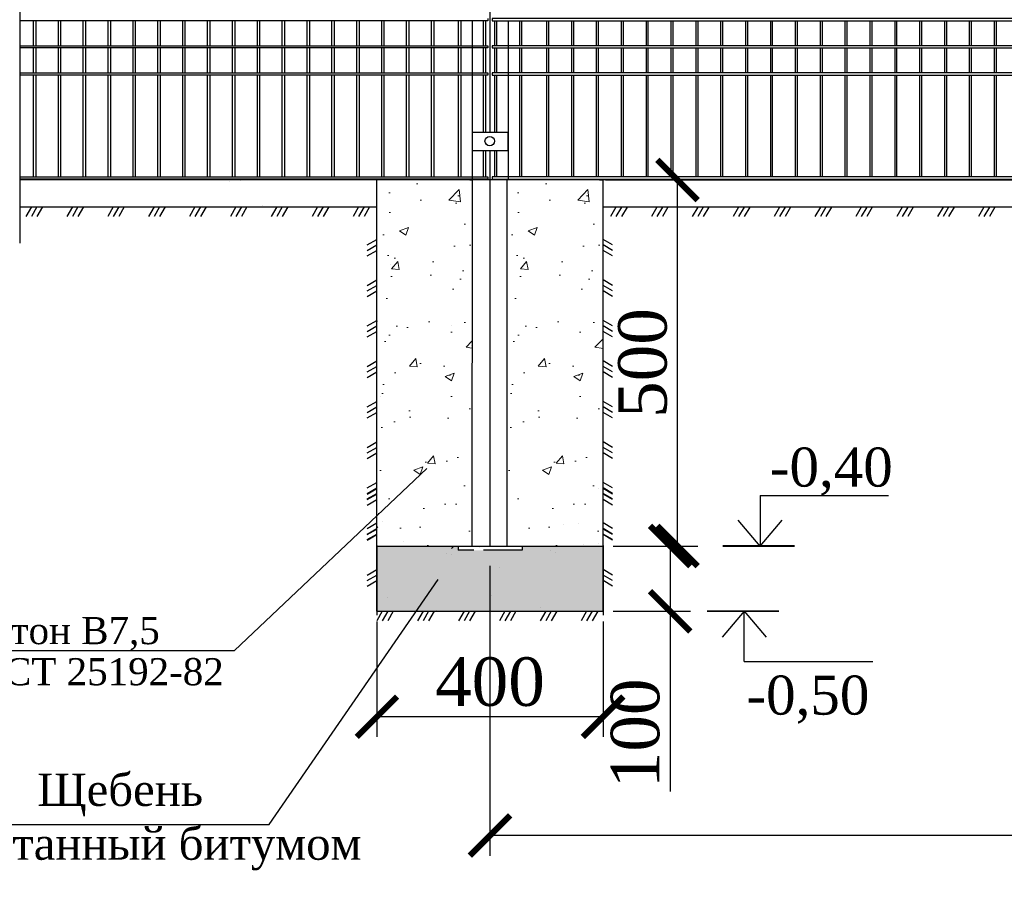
# Model space of a CAD drawing. Header units: inches. Extents: x 6778 to 7415, y 45 to 1090.
# Tile 27 of 41: x 6921 to 6982, y 531 to 586. Entities that reach past the tile are written whole.
import ezdxf
from ezdxf.enums import TextEntityAlignment as Align

# ---------------------------------------------------------------- set-up
doc = ezdxf.new("R2010")
doc.units = ezdxf.units.IN
doc.header["$MEASUREMENT"] = 0
for name, pattern in [('ACAD_ISO02W100', [15, 12, -3]), ('CENTER', [50.8, 31.75, -6.35, 6.35, -6.35]), ('DASHDOTX2', [50.8, 25.4, -12.7, 0, -12.7]), ('K5LT_BASIC', [0])]:
    doc.linetypes.add(name, pattern=pattern)
doc.layers.add('.', color=7, linetype='Continuous', lineweight=15)
doc.layers.add('Системный слой VIEW1', color=7, linetype='Continuous')
doc.styles.add('GOST', font='gost.shx', dxfattribs={"oblique": 15})
doc.styles.add('TIEMS', font='times.ttf')
doc.dimstyles.new('Copy of ISO-25', dxfattribs={"dimtxt": 3, "dimasz": 2.5, "dimexe": 1.25, "dimexo": 0.625, "dimtad": 1, "dimlfac": 100, "dimtxsty": 'GOST', "dimblk": 'ARCHTICK', "dimcen": 2.5, "dimadec": 0, "dimazin": 0, "dimtfac": 1, "dimtmove": 0, "dimatfit": 3, "dimldrblk": 'ARCHTICK', "dimfxl": 1, "dimarcsym": 0})

# ---------------------------------------------------------------- blocks, each defined once
blk = doc.blocks.new('_ArchTick')
at = {"color": 0, "linetype": 'ByBlock', "const_width": 0.15}
blk.add_lwpolyline([(-0.5, -0.5), (0.5, 0.5)], dxfattribs=at)
blk = doc.blocks.new('*D280')
at = {"color": 0, "lineweight": -2, "transparency": 16777216}
for p, q in [((6949.801, 552.153), (6949.801, 534.203)), ((7036.881, 552.153), (7036.881, 534.203)), ((7036.881, 535.453), (6949.801, 535.453))]:
    blk.add_line(p, q, dxfattribs=at)
at = {"layer": 'Defpoints', "color": 0, "transparency": 16777216}
for p in [(6949.801, 552.778), (7036.881, 552.778), (6949.801, 535.453)]:
    blk.add_point(p, dxfattribs=at)
at = {"color": 0, "lineweight": -2, "transparency": 16777216, "xscale": 2.5, "yscale": 2.5, "zscale": 2.5, "rotation": 180}
blk.add_blockref('_ArchTick', (6949.801, 535.453), dxfattribs=at)
at = {"color": 0, "lineweight": -2, "transparency": 16777216, "xscale": 2.5, "yscale": 2.5, "zscale": 2.5}
blk.add_blockref('_ArchTick', (7036.881, 535.453), dxfattribs=at)
at = {"color": 0, "transparency": 16777216, "insert": (6993.341, 538.089), "char_height": 3, "attachment_point": 5, "style": 'TIEMS'}
blk.add_mtext('3000 (1000)', dxfattribs=at)
blk = doc.blocks.new('*D302')
at = {"color": 0, "lineweight": -2, "transparency": 16777216}
for p, q in [((6920.065, 576.06), (6915.331, 576.06)), ((6916.581, 576.06), (6916.581, 574.384)), ((6920.065, 574.384), (6915.331, 574.384)), ((6916.581, 574.384), (6916.581, 564.666))]:
    blk.add_line(p, q, dxfattribs=at)
at = {"layer": 'Defpoints', "color": 0, "transparency": 16777216}
for p in [(6916.581, 576.06), (6920.69, 576.06), (6920.69, 574.384)]:
    blk.add_point(p, dxfattribs=at)
at = {"color": 0, "lineweight": -2, "transparency": 16777216, "xscale": 2.5, "yscale": 2.5, "zscale": 2.5}
for p, rotation in [((6916.581, 576.06), 90), ((6916.581, 574.384), 270)]:
    blk.add_blockref('_ArchTick', p, dxfattribs=dict(at, rotation=rotation))
at = {"color": 0, "transparency": 16777216, "insert": (6914.43, 568.275), "char_height": 3, "attachment_point": 5, "rotation": 90, "style": 'TIEMS'}
blk.add_mtext('100', dxfattribs=at)
blk = doc.blocks.new('*D303')
at = {"color": 0, "lineweight": -2, "transparency": 16777216}
for p, q in [((6942.801, 548.721), (6942.801, 541.564)), ((6956.801, 548.721), (6956.801, 541.564)), ((6956.801, 542.814), (6942.801, 542.814))]:
    blk.add_line(p, q, dxfattribs=at)
at = {"layer": 'Defpoints', "color": 0, "transparency": 16777216}
for p in [(6942.801, 549.346), (6956.801, 549.346), (6942.801, 542.814)]:
    blk.add_point(p, dxfattribs=at)
at = {"color": 0, "lineweight": -2, "transparency": 16777216, "xscale": 2.5, "yscale": 2.5, "zscale": 2.5, "rotation": 180}
blk.add_blockref('_ArchTick', (6942.801, 542.814), dxfattribs=at)
at = {"color": 0, "lineweight": -2, "transparency": 16777216, "xscale": 2.5, "yscale": 2.5, "zscale": 2.5}
blk.add_blockref('_ArchTick', (6956.801, 542.814), dxfattribs=at)
at = {"color": 0, "transparency": 16777216, "insert": (6949.801, 544.965), "char_height": 3, "attachment_point": 5, "style": 'TIEMS'}
blk.add_mtext('400', dxfattribs=at)
blk = doc.blocks.new('*D304')
at = {"color": 0, "lineweight": -2, "transparency": 16777216}
for p, q in [((6957.426, 576.059), (6962.666, 576.059)), ((6961.416, 553.384), (6961.416, 576.059)), ((6957.426, 553.384), (6962.666, 553.384))]:
    blk.add_line(p, q, dxfattribs=at)
at = {"layer": 'Defpoints', "color": 0, "transparency": 16777216}
for p in [(6956.801, 576.059), (6961.416, 576.059), (6956.801, 553.384)]:
    blk.add_point(p, dxfattribs=at)
at = {"color": 0, "lineweight": -2, "transparency": 16777216, "xscale": 2.5, "yscale": 2.5, "zscale": 2.5}
for p, rotation in [((6961.416, 576.059), 90), ((6961.416, 553.384), 270)]:
    blk.add_blockref('_ArchTick', p, dxfattribs=dict(at, rotation=rotation))
at = {"color": 0, "transparency": 16777216, "insert": (6959.265, 564.722), "char_height": 3, "attachment_point": 5, "rotation": 90, "style": 'TIEMS'}
blk.add_mtext('500', dxfattribs=at)
blk = doc.blocks.new('*D305')
at = {"color": 0, "lineweight": -2, "transparency": 16777216}
for p, q in [((6957.426, 553.384), (6962.209, 553.384)), ((6960.959, 553.384), (6960.959, 549.346)), ((6957.426, 549.346), (6962.209, 549.346)), ((6960.959, 549.346), (6960.959, 538.177))]:
    blk.add_line(p, q, dxfattribs=at)
at = {"layer": 'Defpoints', "color": 0, "transparency": 16777216}
for p in [(6956.801, 553.384), (6960.959, 553.384), (6956.801, 549.346)]:
    blk.add_point(p, dxfattribs=at)
at = {"color": 0, "lineweight": -2, "transparency": 16777216, "xscale": 2.5, "yscale": 2.5, "zscale": 2.5}
for p, rotation in [((6960.959, 553.384), 90), ((6960.959, 549.346), 270)]:
    blk.add_blockref('_ArchTick', p, dxfattribs=dict(at, rotation=rotation))
at = {"color": 0, "transparency": 16777216, "insert": (6958.808, 541.785), "char_height": 3, "attachment_point": 5, "rotation": 90, "style": 'TIEMS'}
blk.add_mtext('100\\P', dxfattribs=at)

msp = doc.modelspace()

# ---------------------------------------------------------------- hatches: boundary and pattern name
at = {"layer": '.', "linetype": 'ByBlock'}
h = msp.add_hatch(dxfattribs=at)
h.set_pattern_fill('AR-CONC', color=0, scale=0.8)
h.set_pattern_definition([(50, (3837.0155, -797.6116), (5.7380815, -0.502017), [0.6, -6.6]), (355, (3837.0155, -797.6116), (-1.110011, 6.017537), [0.48, -5.28]), (100.45144, (3837.4937, -797.6535), (4.628071, 5.51552), [0.509922, -5.609137]), (46.1842, (3837.0155, -796.0116), (8.53793, -1.324154), [0.9, -9.9]), (96.63564, (3837.727, -796.122), (7.477296, 7.792949), [0.764883, -8.41371]), (351.18416, (3837.0155, -796.012), (7.477296, 7.792949), [0.72, -7.92]), (21, (3837.8155, -796.4116), (4.7752564, -3.220951), [0.6, -6.6]), (326, (3837.8155, -796.4116), (1.946523, 5.8012), [0.48, -5.28]), (71.45144, (3838.2134, -796.68), (6.721779, 2.580249), [0.509922, -5.609137]), (37.5, (3837.0155, -797.6116), (0.0972788, 2.6631508), [0, -5.216, 0, -5.36, 0, -5.3]), (7.5, (3837.0155, -797.6116), (2.1045563, 3.1552937), [0, -3.056, 0, -5.096, 0, -2.02]), (327.5, (3835.2315, -797.6116), (4.2705795, -0.180439), [0, -2, 0, -6.24, 0, -8.28]), (317.5, (3834.4315, -797.6116), (4.6654894, 0.80084), [0, -2.6, 0, -4.144, 0, -5.88])])
h.paths.add_polyline_path([(6948.682, 576.06), (6942.801, 576.06), (6942.801, 553.384), (6948.764, 553.384), (6948.682, 553.444)])
h = msp.add_hatch(dxfattribs=at)
h.set_pattern_fill('AR-CONC', color=0, scale=0.8)
h.set_pattern_definition([(50, (3844.992, -797.6116), (5.7380815, -0.502017), [0.6, -6.6]), (355, (3844.992, -797.6116), (-1.110011, 6.017537), [0.48, -5.28]), (100.45144, (3845.47, -797.6535), (4.628071, 5.51552), [0.509922, -5.609137]), (46.1842, (3844.992, -796.0116), (8.53793, -1.324154), [0.9, -9.9]), (96.63564, (3845.7035, -796.122), (7.477296, 7.792949), [0.764883, -8.41371]), (351.18416, (3844.992, -796.012), (7.477296, 7.792949), [0.72, -7.92]), (21, (3845.792, -796.4116), (4.7752564, -3.220951), [0.6, -6.6]), (326, (3845.792, -796.4116), (1.946523, 5.8012), [0.48, -5.28]), (71.45144, (3846.19, -796.68), (6.721779, 2.580249), [0.509922, -5.609137]), (37.5, (3844.992, -797.6116), (0.0972788, 2.6631508), [0, -5.216, 0, -5.36, 0, -5.3]), (7.5, (3844.992, -797.6116), (2.1045563, 3.1552937), [0, -3.056, 0, -5.096, 0, -2.02]), (327.5, (3843.208, -797.6116), (4.2705795, -0.180439), [0, -2, 0, -6.24, 0, -8.28]), (317.5, (3842.408, -797.6116), (4.6654894, 0.80084), [0, -2.6, 0, -4.144, 0, -5.88])])
h.paths.add_polyline_path([(6950.921, 553.384), (6956.741, 553.384), (6956.801, 553.444), (6956.801, 576.06), (6950.921, 576.06)])
h = msp.add_hatch(dxfattribs=at)
h.set_pattern_fill('GRAVEL', color=256, scale=0.8)
h.set_pattern_definition([(228.0127875, (3679.88786, -949.497905), (-6.4, -7.2), [0.1076288, -10.65527044]), (184.9697407, (3679.81586, -949.577905), (9.6, 0.8), [0.1846944, -18.28473981]), (132.510447, (3679.63186, -949.593905), (8, -8.8), [0.1302304, -12.89282608]), (267.273689, (3679.31986, -949.793905), (0.8, 16), [0.1681904, -16.65084643]), (292.8336542, (3679.31186, -949.961905), (-4, 9.6), [0.164924, -16.3274985]), (357.273689, (3679.37586, -950.113905), (-16, 0.8), [0.1681904, -16.65084643]), (37.6942405, (3679.54386, -950.121905), (-10.4, -8), [0.2224232, -22.01987884]), (72.2553284, (3679.71986, -949.985905), (5.6, 17.6), [0.2099904, -20.7890572]), (121.4295656, (3679.78386, -949.785905), (-6.4, 10.4), [0.16876, -16.70725849]), (175.2363583, (3679.69586, -949.641905), (8.8, -0.8), [0.1926656, -9.44061006]), (222.3974378, (3679.50386, -949.625905), (-9.6, -8.8), [0.2491584, -24.6667]), (138.8140748, (3680.11186, -949.801905), (-5.6, 4.8), [0.0850408, -8.41907585]), (171.4692344, (3680.04786, -949.745905), (10.4, -1.6), [0.1617896, -16.01720913]), (225, (3679.88786, -949.7219), (-1e-16, -0.8), [0.1131368, -1.01823405]), (203.1985905, (3679.83186, -949.6259), (4, 1.6), [0.0609264, -6.03169208]), (291.8014095, (3679.77586, -949.6499), (-0.8, 2.4), [0.0861624, -4.22196945]), (30.9637565, (3679.80786, -949.7299), (2.4, 1.6), [0.1399432, -4.52481832]), (161.565051, (3679.92786, -949.6579), (1.6, -0.8), [0.1011928, -2.42862933]), (16.3895403, (3679.31186, -949.649905), (8, 2.4), [0.14176, -14.03427612]), (70.346176, (3679.44786, -949.609905), (-3.2, -8.8), [0.1189288, -11.7739262]), (293.1985905, (3679.92786, -949.4979), (-1.6, 4), [0.121852, -5.97076648]), (343.6104597, (3679.97586, -949.609905), (-8, 2.4), [0.14176, -14.03427612]), (339.4439548, (3679.31186, -950.145905), (-4, 1.6), [0.136704, -6.698499]), (294.7751406, (3679.43986, -950.193905), (-4, 8.8), [0.1145424, -11.33971445]), (66.8014095, (3679.93586, -950.2979), (1.6, 4), [0.121852, -5.97076648]), (17.3540246, (3679.98386, -950.185905), (-10.4, -3.2), [0.1341048, -13.2763389]), (69.4439548, (3679.54386, -950.297905), (-1.6, -4), [0.068352, -6.766851]), (101.3099325, (3679.88786, -950.2979), (-0.8, 3.2), [0.040792, -4.03842361]), (165.9637565, (3679.87986, -950.2579), (2.4, -0.8), [0.164924, -3.1335605]), (186.009006, (3679.71986, -950.217905), (8, 0.8), [0.15284, -15.13113854]), (303.6900675, (3679.80786, -949.8019), (-0.8, 1.6), [0.1153776, -2.76906342]), (353.1572266, (3679.87186, -949.897905), (13.6, -1.6), [0.2014352, -19.9420501]), (60.945396, (3680.07186, -949.921905), (-3.2, -5.6), [0.0823648, -8.15413931]), (90, (3680.11186, -949.8499), (-0.8, 0.8), [0.048, -0.752]), (120.2564372, (3679.70386, -950.193905), (3.2, -5.6), [0.1111392, -11.002816]), (48.0127875, (3679.64786, -950.097905), (6.4, 7.2), [0.2152576, -10.54764164]), (0, (3679.79186, -949.9379), (0.8, 0.8), [0.208, -0.592]), (325.3048465, (3679.99986, -949.937905), (8, -5.6), [0.1264912, -12.52261944]), (254.054604, (3680.10386, -950.0099), (-0.8, -3.2), [0.1164816, -5.70760631]), (207.6459754, (3680.07186, -950.121905), (-15.2, -8), [0.189652, -18.77557935]), (175.4260787, (3679.90386, -950.209905), (-10.4, 0.8), [0.2006392, -19.86325873])])
h.paths.add_polyline_path([(6951.799, 553.384), (6951.799, 553.122), (6947.839, 553.122), (6947.839, 553.384), (6942.801, 553.384), (6942.801, 549.346), (6956.801, 549.346), (6956.801, 553.384)])

# ---------------------------------------------------------------- linework, layer by layer
at = {"color": 3}
for p, q in [((6920.69, 619.018), (6920.69, 572.149)), ((6932.974, 576.042), (6932.974, 576.042)), ((6933.641, 575.943), (6933.641, 575.943)), ((6934.359, 576.034), (6934.359, 576.034)), ((6947.722, 576.11), (6947.722, 576.11)), ((6948.036, 575.24), (6948.036, 575.24)), ((6920.69, 574.949), (6920.69, 573.735)), ((6935.724, 574.487), (6935.724, 574.487)), ((7029.881, 574.384), (6956.801, 574.384)), ((6943.636, 570.84), (6943.636, 570.84)), ((6947.408, 567.068), (6947.408, 567.068)), ((6948.665, 565.811), (6948.665, 565.811)), ((6943.007, 562.668), (6943.007, 562.668)), ((6955.266, 554.81), (6955.266, 554.81)), ((6956.523, 553.553), (6956.523, 553.553))]:
    msp.add_line(p, q, dxfattribs=at)
at = {"color": 2, "linetype": 'CENTER'}
for p, q in [((6949.809, 578.999), (6949.809, 598.907)), ((6949.809, 553.384), (6949.809, 577.879))]:
    msp.add_line(p, q, dxfattribs=at)
at = {"linetype": 'ByBlock'}
for p, q in [((6950.921, 576.059), (6920.69, 576.06)), ((7035.761, 576.059), (6950.921, 576.06))]:
    msp.add_line(p, q, dxfattribs=at)
for p, q in [((6942.801, 549.346), (6942.801, 576.059)), ((6956.801, 549.346), (6956.801, 576.059)), ((6942.801, 574.384), (6920.69, 574.384)), ((6942.801, 553.384), (6956.801, 553.384)), ((6947.839, 553.362), (6947.839, 553.122)), ((6951.799, 553.362), (6951.799, 553.122)), ((6942.801, 549.346), (6956.801, 549.346)), ((6916.768, 546.919), (6933.987, 546.919)), ((6913.085, 536.143), (6936.125, 536.143))]:
    msp.add_line(p, q)
at = {"color": 4}
msp.add_line((6956.962, 576.059), (7066, 576.059), dxfattribs=at)
at = {"linetype": 'ByBlock', "ltscale": 8}
for p, q in [((6921.404, 574.385), (6921.062, 573.788)), ((6921.745, 574.385), (6921.404, 573.788)), ((6922.087, 574.385), (6921.745, 573.788)), ((6923.936, 574.385), (6923.595, 573.788)), ((6924.277, 574.385), (6923.936, 573.788)), ((6924.619, 574.385), (6924.277, 573.788)), ((6926.468, 574.385), (6926.127, 573.788)), ((6926.809, 574.385), (6926.468, 573.788)), ((6927.151, 574.385), (6926.809, 573.788)), ((6929, 574.385), (6928.659, 573.788)), ((6929.341, 574.385), (6929, 573.788)), ((6929.683, 574.385), (6929.341, 573.788)), ((6931.532, 574.385), (6931.191, 573.788)), ((6931.874, 574.385), (6931.532, 573.788)), ((6932.215, 574.385), (6931.874, 573.788)), ((6934.064, 574.385), (6933.723, 573.788)), ((6934.406, 574.385), (6934.064, 573.788)), ((6934.747, 574.385), (6934.406, 573.788)), ((6936.596, 574.385), (6936.255, 573.788)), ((6936.938, 574.385), (6936.596, 573.788)), ((6937.279, 574.385), (6936.938, 573.788)), ((6939.128, 574.385), (6938.787, 573.788)), ((6939.47, 574.385), (6939.128, 573.788)), ((6939.811, 574.385), (6939.47, 573.788)), ((6941.66, 574.385), (6941.319, 573.788)), ((6942.002, 574.385), (6941.66, 573.788)), ((6942.343, 574.385), (6942.002, 573.788)), ((6957.604, 574.384), (6957.262, 573.788)), ((6957.945, 574.384), (6957.604, 573.788)), ((6958.286, 574.384), (6957.945, 573.788)), ((6960.136, 574.384), (6959.794, 573.788)), ((6960.477, 574.384), (6960.136, 573.788)), ((6960.819, 574.384), (6960.477, 573.788)), ((6962.668, 574.384), (6962.326, 573.788)), ((6963.009, 574.384), (6962.668, 573.788)), ((6963.351, 574.384), (6963.009, 573.788)), ((6965.2, 574.384), (6964.858, 573.788)), ((6965.541, 574.384), (6965.2, 573.788)), ((6965.883, 574.384), (6965.541, 573.788)), ((6967.732, 574.384), (6967.391, 573.788)), ((6968.073, 574.384), (6967.732, 573.788)), ((6968.415, 574.384), (6968.073, 573.788)), ((6970.264, 574.384), (6969.923, 573.788)), ((6970.605, 574.384), (6970.264, 573.788)), ((6970.947, 574.384), (6970.605, 573.788)), ((6972.796, 574.384), (6972.455, 573.788)), ((6973.137, 574.384), (6972.796, 573.788)), ((6973.479, 574.384), (6973.137, 573.788)), ((6975.328, 574.384), (6974.987, 573.788)), ((6975.67, 574.384), (6975.328, 573.788)), ((6976.011, 574.384), (6975.67, 573.788)), ((6977.86, 574.384), (6977.519, 573.788)), ((6978.202, 574.384), (6977.86, 573.788)), ((6978.543, 574.384), (6978.202, 573.788)), ((6980.392, 574.384), (6980.051, 573.788)), ((6980.734, 574.384), (6980.392, 573.788)), ((6981.075, 574.384), (6980.734, 573.788)), ((6942.204, 572.034), (6942.801, 572.375)), ((6942.204, 571.692), (6942.801, 572.034)), ((6957.397, 572.034), (6956.801, 572.375)), ((6957.397, 571.692), (6956.801, 572.034)), ((6942.204, 571.351), (6942.801, 571.692)), ((6957.397, 571.351), (6956.801, 571.692)), ((6942.204, 569.525), (6942.801, 569.866)), ((6942.204, 569.184), (6942.801, 569.525)), ((6957.397, 569.525), (6956.801, 569.866)), ((6957.397, 569.184), (6956.801, 569.525)), ((6942.204, 568.842), (6942.801, 569.184)), ((6957.397, 568.842), (6956.801, 569.184)), ((6942.204, 567.016), (6942.801, 567.358)), ((6957.397, 567.016), (6956.801, 567.358)), ((6942.204, 566.675), (6942.801, 567.016)), ((6942.204, 566.334), (6942.801, 566.675)), ((6957.397, 566.675), (6956.801, 567.016)), ((6957.397, 566.334), (6956.801, 566.675)), ((6942.204, 564.508), (6942.801, 564.849)), ((6957.397, 564.508), (6956.801, 564.849)), ((6942.204, 564.166), (6942.801, 564.507)), ((6942.204, 563.825), (6942.801, 564.166)), ((6957.397, 564.166), (6956.801, 564.507)), ((6957.397, 563.825), (6956.801, 564.166)), ((6942.204, 561.999), (6942.801, 562.34)), ((6957.397, 561.999), (6956.801, 562.34)), ((6942.204, 561.657), (6942.801, 561.999)), ((6942.204, 561.316), (6942.801, 561.657)), ((6957.397, 561.657), (6956.801, 561.999)), ((6957.397, 561.316), (6956.801, 561.657)), ((6942.204, 559.49), (6942.801, 559.831)), ((6957.397, 559.49), (6956.801, 559.831)), ((6942.204, 559.149), (6942.801, 559.49)), ((6957.397, 559.149), (6956.801, 559.49)), ((6942.204, 558.807), (6942.801, 559.149)), ((6957.397, 558.807), (6956.801, 559.149)), ((6942.204, 556.981), (6942.801, 557.323)), ((6942.204, 556.64), (6942.801, 556.981)), ((6942.204, 556.606), (6942.801, 556.947)), ((6957.397, 556.981), (6956.801, 557.323)), ((6957.397, 556.64), (6956.801, 556.981)), ((6957.397, 556.606), (6956.801, 556.947)), ((6942.204, 556.299), (6942.801, 556.64)), ((6942.204, 556.264), (6942.801, 556.605)), ((6942.204, 555.923), (6942.801, 556.264)), ((6957.397, 556.299), (6956.801, 556.64)), ((6957.397, 556.264), (6956.801, 556.605)), ((6957.397, 555.923), (6956.801, 556.264)), ((6942.204, 554.473), (6942.801, 554.814)), ((6942.204, 554.131), (6942.801, 554.472)), ((6942.204, 554.097), (6942.801, 554.438)), ((6957.397, 554.473), (6956.801, 554.814)), ((6957.397, 554.131), (6956.801, 554.472)), ((6957.397, 554.097), (6956.801, 554.438)), ((6942.204, 553.79), (6942.801, 554.131)), ((6942.204, 553.755), (6942.801, 554.097)), ((6957.397, 553.79), (6956.801, 554.131)), ((6957.397, 553.755), (6956.801, 554.097)), ((6942.801, 553.414), (6942.801, 549.114)), ((6956.801, 553.414), (6956.801, 549.114)), ((6942.204, 551.588), (6942.801, 551.929)), ((6957.397, 551.588), (6956.801, 551.929)), ((6942.204, 551.247), (6942.801, 551.588)), ((6942.204, 550.905), (6942.801, 551.247)), ((6957.397, 551.247), (6956.801, 551.588)), ((6957.397, 550.905), (6956.801, 551.247)), ((6943.128, 549.346), (6942.786, 548.749)), ((6943.469, 549.346), (6943.128, 548.749)), ((6943.811, 549.346), (6943.469, 548.749)), ((6945.66, 549.346), (6945.319, 548.749)), ((6946.001, 549.346), (6945.66, 548.749)), ((6946.343, 549.346), (6946.001, 548.749)), ((6948.192, 549.346), (6947.851, 548.749)), ((6948.533, 549.346), (6948.192, 548.749)), ((6948.875, 549.346), (6948.533, 548.749)), ((6950.724, 549.346), (6950.383, 548.749)), ((6951.065, 549.346), (6950.724, 548.749)), ((6951.407, 549.346), (6951.065, 548.749)), ((6953.256, 549.346), (6952.915, 548.749)), ((6953.598, 549.346), (6953.256, 548.749)), ((6953.939, 549.346), (6953.598, 548.749)), ((6955.788, 549.346), (6955.447, 548.749)), ((6956.13, 549.346), (6955.788, 548.749)), ((6956.471, 549.346), (6956.13, 548.749))]:
    msp.add_line(p, q, dxfattribs=at)
at = {"ltscale": 0.5}
for p, q in [((6933.987, 546.919), (6945.898, 558.193)), ((6936.125, 536.143), (6946.598, 551.316))]:
    msp.add_line(p, q, dxfattribs=at)
at = {"color": 2}
for p, q in [((6956.523, 556.938), (6956.523, 556.938)), ((6943.165, 554.895), (6943.165, 554.895)), ((6942.801, 554.531), (6942.85, 554.58)), ((6954.323, 554.737), (6954.323, 554.737)), ((6944.422, 553.637), (6944.422, 553.637)), ((6947.408, 553.239), (6947.553, 553.384)), ((6949.137, 553.323), (6949.137, 553.323)), ((6953.537, 553.082), (6953.537, 553.082)), ((6955.58, 553.48), (6955.58, 553.48)), ((6947.094, 552.924), (6947.094, 552.924)), ((6947.408, 552.852), (6947.408, 552.852)), ((6953.851, 553.009), (6953.851, 553.009)), ((6950.394, 552.066), (6950.394, 552.066)), ((6943.479, 550.18), (6943.479, 550.18)), ((6949.922, 550.337), (6949.922, 550.337)), ((6952.908, 549.551), (6952.908, 549.551)), ((6946.465, 549.394), (6946.465, 549.394))]:
    msp.add_line(p, q, dxfattribs=at)
at = {"color": 7, "linetype": 'DASHDOTX2'}
for p, q in [((6966.531, 556.506), (6966.531, 553.384)), ((6965.547, 546.224), (6965.547, 549.346))]:
    msp.add_line(p, q, dxfattribs=at)
at = {"color": 7}
for p, q in [((6966.531, 556.506), (6974.489, 556.506)), ((6966.531, 553.384), (6965.164, 554.997)), ((6966.531, 553.384), (6967.897, 554.997)), ((6965.547, 549.346), (6964.18, 547.732)), ((6965.547, 549.346), (6966.913, 547.732)), ((6965.547, 546.224), (6973.505, 546.224))]:
    msp.add_line(p, q, dxfattribs=at)
at = {"linetype": 'ACAD_ISO02W100', "ltscale": 0.2}
for p, q in [((6951.799, 553.362), (6947.839, 553.362)), ((6951.799, 553.122), (6947.839, 553.122))]:
    msp.add_line(p, q, dxfattribs=at)
at = {"color": 7, "linetype": 'Continuous', "const_width": 0.112}
for points in [[(6964.212, 553.384), (6968.669, 553.384)], [(6963.243, 549.346), (6967.7, 549.346)]]:
    msp.add_lwpolyline(points, dxfattribs=at)
at = {"linetype": 'ByBlock'}
msp.add_circle((6949.782, 578.469), 0.291, dxfattribs=at)
at = {"layer": 'Системный слой VIEW1', "linetype": 'K5LT_BASIC'}
for p, q in [((6949.673, 586.055), (6949.673, 585.915)), ((6949.945, 586.055), (6949.945, 585.915)), ((6949.673, 585.915), (6920.69, 585.915)), ((6921.533, 584.375), (6921.533, 585.915)), ((6921.673, 585.915), (6921.673, 584.375)), ((6923.073, 584.375), (6923.073, 585.915)), ((6923.213, 585.915), (6923.213, 584.375)), ((6924.613, 584.375), (6924.613, 585.915)), ((6924.753, 585.915), (6924.753, 584.375)), ((6926.153, 584.375), (6926.153, 585.915)), ((6926.293, 585.915), (6926.293, 584.375)), ((6927.693, 584.375), (6927.693, 585.915)), ((6927.833, 585.915), (6927.833, 584.375)), ((6929.233, 584.375), (6929.233, 585.915)), ((6929.373, 585.915), (6929.373, 584.375)), ((6930.773, 584.375), (6930.773, 585.915)), ((6930.913, 585.915), (6930.913, 584.375)), ((6932.313, 584.375), (6932.313, 585.915)), ((6932.453, 585.915), (6932.453, 584.375)), ((6933.853, 584.375), (6933.853, 585.915)), ((6933.993, 585.915), (6933.993, 584.375)), ((6935.393, 584.375), (6935.393, 585.915)), ((6935.533, 585.915), (6935.533, 584.375)), ((6936.933, 584.375), (6936.933, 585.915)), ((6937.073, 585.915), (6937.073, 584.375)), ((6938.473, 584.375), (6938.473, 585.915)), ((6938.613, 585.915), (6938.613, 584.375)), ((6940.013, 584.375), (6940.013, 585.915)), ((6940.153, 585.915), (6940.153, 584.375)), ((6941.553, 584.375), (6941.553, 585.915)), ((6941.693, 585.915), (6941.693, 584.375)), ((6943.093, 584.375), (6943.093, 585.915)), ((6943.233, 585.915), (6943.233, 584.375)), ((6944.633, 584.375), (6944.633, 585.915)), ((6944.773, 585.915), (6944.773, 584.375)), ((6946.173, 584.375), (6946.173, 585.915)), ((6946.313, 585.915), (6946.313, 584.375)), ((6947.853, 584.375), (6947.853, 585.915)), ((6947.993, 585.915), (6947.993, 584.375)), ((6949.393, 584.375), (6949.393, 585.915)), ((6949.533, 585.915), (6949.533, 584.375)), ((6950.085, 585.915), (6950.085, 584.375)), ((6950.225, 584.375), (6950.225, 585.915)), ((6951.625, 585.915), (6951.625, 584.375)), ((6951.765, 584.375), (6951.765, 585.915)), ((6953.305, 585.915), (6953.305, 584.375)), ((6953.445, 584.375), (6953.445, 585.915)), ((6954.845, 585.915), (6954.845, 584.375)), ((6954.985, 584.375), (6954.985, 585.915)), ((6956.385, 585.915), (6956.385, 584.375)), ((6956.525, 584.375), (6956.525, 585.915)), ((6957.925, 585.915), (6957.925, 584.375)), ((6958.065, 584.375), (6958.065, 585.915)), ((6959.465, 585.915), (6959.465, 584.375)), ((6959.605, 584.375), (6959.605, 585.915)), ((6961.005, 585.915), (6961.005, 584.375)), ((6961.145, 584.375), (6961.145, 585.915)), ((6962.545, 585.915), (6962.545, 584.375)), ((6962.685, 584.375), (6962.685, 585.915)), ((6964.085, 585.915), (6964.085, 584.375)), ((6964.225, 584.375), (6964.225, 585.915)), ((6965.625, 585.915), (6965.625, 584.375)), ((6965.765, 584.375), (6965.765, 585.915)), ((6967.165, 585.915), (6967.165, 584.375)), ((6967.305, 584.375), (6967.305, 585.915)), ((6968.705, 585.915), (6968.705, 584.375)), ((6968.845, 584.375), (6968.845, 585.915)), ((6970.245, 585.915), (6970.245, 584.375)), ((6970.385, 584.375), (6970.385, 585.915)), ((6971.785, 585.915), (6971.785, 584.375)), ((6971.925, 584.375), (6971.925, 585.915)), ((6973.325, 585.915), (6973.325, 584.375)), ((6973.465, 584.375), (6973.465, 585.915)), ((6974.865, 585.915), (6974.865, 584.375)), ((6975.005, 584.375), (6975.005, 585.915)), ((6976.405, 585.915), (6976.405, 584.375)), ((6976.545, 584.375), (6976.545, 585.915)), ((6977.945, 585.915), (6977.945, 584.375)), ((6978.085, 584.375), (6978.085, 585.915)), ((6979.485, 585.915), (6979.485, 584.375)), ((6979.625, 584.375), (6979.625, 585.915)), ((6981.025, 585.915), (6981.025, 584.375)), ((6981.165, 584.375), (6981.165, 585.915)), ((6920.69, 584.375), (6949.673, 584.375)), ((6949.673, 584.235), (6920.69, 584.235)), ((6921.533, 582.695), (6921.533, 584.235)), ((6921.673, 584.235), (6921.673, 582.695)), ((6923.073, 582.695), (6923.073, 584.235)), ((6923.213, 584.235), (6923.213, 582.695)), ((6924.613, 582.695), (6924.613, 584.235)), ((6924.753, 584.235), (6924.753, 582.695)), ((6926.153, 582.695), (6926.153, 584.235)), ((6926.293, 584.235), (6926.293, 582.695)), ((6927.693, 582.695), (6927.693, 584.235)), ((6927.833, 584.235), (6927.833, 582.695)), ((6929.233, 582.695), (6929.233, 584.235)), ((6929.373, 584.235), (6929.373, 582.695)), ((6930.773, 582.695), (6930.773, 584.235)), ((6930.913, 584.235), (6930.913, 582.695)), ((6932.313, 582.695), (6932.313, 584.235)), ((6932.453, 584.235), (6932.453, 582.695)), ((6933.853, 582.695), (6933.853, 584.235)), ((6933.993, 584.235), (6933.993, 582.695)), ((6935.393, 582.695), (6935.393, 584.235)), ((6935.533, 584.235), (6935.533, 582.695)), ((6936.933, 582.695), (6936.933, 584.235)), ((6937.073, 584.235), (6937.073, 582.695)), ((6938.473, 582.695), (6938.473, 584.235)), ((6938.613, 584.235), (6938.613, 582.695)), ((6940.013, 582.695), (6940.013, 584.235)), ((6940.153, 584.235), (6940.153, 582.695)), ((6941.553, 582.695), (6941.553, 584.235)), ((6941.693, 584.235), (6941.693, 582.695)), ((6943.093, 582.695), (6943.093, 584.235)), ((6943.233, 584.235), (6943.233, 582.695)), ((6944.633, 582.695), (6944.633, 584.235)), ((6944.773, 584.235), (6944.773, 582.695)), ((6946.173, 582.695), (6946.173, 584.235)), ((6946.313, 584.235), (6946.313, 582.695)), ((6947.853, 582.695), (6947.853, 584.235)), ((6947.993, 584.235), (6947.993, 582.695)), ((6949.393, 582.695), (6949.393, 584.235)), ((6949.533, 584.235), (6949.533, 582.695)), ((6949.673, 584.375), (6949.673, 584.235)), ((6949.945, 584.375), (6949.945, 584.235)), ((6950.085, 584.235), (6950.085, 582.695)), ((6950.225, 582.695), (6950.225, 584.235)), ((6951.625, 584.235), (6951.625, 582.695)), ((6951.765, 582.695), (6951.765, 584.235)), ((6953.305, 584.235), (6953.305, 582.695)), ((6953.445, 582.695), (6953.445, 584.235)), ((6954.845, 584.235), (6954.845, 582.695)), ((6954.985, 582.695), (6954.985, 584.235)), ((6956.385, 584.235), (6956.385, 582.695)), ((6956.525, 582.695), (6956.525, 584.235)), ((6957.925, 584.235), (6957.925, 582.695)), ((6958.065, 582.695), (6958.065, 584.235)), ((6959.465, 584.235), (6959.465, 582.695)), ((6959.605, 582.695), (6959.605, 584.235)), ((6961.005, 584.235), (6961.005, 582.695)), ((6961.145, 582.695), (6961.145, 584.235)), ((6962.545, 584.235), (6962.545, 582.695)), ((6962.685, 582.695), (6962.685, 584.235)), ((6964.085, 584.235), (6964.085, 582.695)), ((6964.225, 582.695), (6964.225, 584.235)), ((6965.625, 584.235), (6965.625, 582.695)), ((6965.765, 582.695), (6965.765, 584.235)), ((6967.165, 584.235), (6967.165, 582.695)), ((6967.305, 582.695), (6967.305, 584.235)), ((6968.705, 584.235), (6968.705, 582.695)), ((6968.845, 582.695), (6968.845, 584.235)), ((6970.245, 584.235), (6970.245, 582.695)), ((6970.385, 582.695), (6970.385, 584.235)), ((6971.785, 584.235), (6971.785, 582.695)), ((6971.925, 582.695), (6971.925, 584.235)), ((6973.325, 584.235), (6973.325, 582.695)), ((6973.465, 582.695), (6973.465, 584.235)), ((6974.865, 584.235), (6974.865, 582.695)), ((6975.005, 582.695), (6975.005, 584.235)), ((6976.405, 584.235), (6976.405, 582.695)), ((6976.545, 582.695), (6976.545, 584.235)), ((6977.945, 584.235), (6977.945, 582.695)), ((6978.085, 582.695), (6978.085, 584.235)), ((6979.485, 584.235), (6979.485, 582.695)), ((6979.625, 582.695), (6979.625, 584.235)), ((6981.025, 584.235), (6981.025, 582.695)), ((6981.165, 582.695), (6981.165, 584.235)), ((6920.69, 582.695), (6949.673, 582.695)), ((6949.673, 582.555), (6920.69, 582.555)), ((6921.533, 576.255), (6921.533, 582.555)), ((6921.673, 582.555), (6921.673, 576.255)), ((6923.073, 576.255), (6923.073, 582.555)), ((6923.213, 582.555), (6923.213, 576.255)), ((6924.613, 576.255), (6924.613, 582.555)), ((6924.753, 582.555), (6924.753, 576.255)), ((6926.153, 576.255), (6926.153, 582.555)), ((6926.293, 582.555), (6926.293, 576.255)), ((6927.693, 576.255), (6927.693, 582.555)), ((6927.833, 582.555), (6927.833, 576.255)), ((6929.233, 576.255), (6929.233, 582.555)), ((6929.373, 582.555), (6929.373, 576.255)), ((6930.773, 576.255), (6930.773, 582.555)), ((6930.913, 582.555), (6930.913, 576.255)), ((6932.313, 576.255), (6932.313, 582.555)), ((6932.453, 582.555), (6932.453, 576.255)), ((6933.853, 576.255), (6933.853, 582.555)), ((6933.993, 582.555), (6933.993, 576.255)), ((6935.393, 576.255), (6935.393, 582.555)), ((6935.533, 582.555), (6935.533, 576.255)), ((6936.933, 576.255), (6936.933, 582.555)), ((6937.073, 582.555), (6937.073, 576.255)), ((6938.473, 576.255), (6938.473, 582.555)), ((6938.613, 582.555), (6938.613, 576.255)), ((6940.013, 576.255), (6940.013, 582.555)), ((6940.153, 582.555), (6940.153, 576.255)), ((6941.553, 576.255), (6941.553, 582.555)), ((6941.693, 582.555), (6941.693, 576.255)), ((6943.093, 576.255), (6943.093, 582.555)), ((6943.233, 582.555), (6943.233, 576.255)), ((6944.633, 576.255), (6944.633, 582.555)), ((6944.773, 582.555), (6944.773, 576.255)), ((6946.173, 576.255), (6946.173, 582.555)), ((6946.313, 582.555), (6946.313, 576.255)), ((6947.853, 576.255), (6947.853, 582.555)), ((6947.993, 582.555), (6947.993, 576.255)), ((6949.393, 578.999), (6949.393, 582.555)), ((6949.533, 582.555), (6949.533, 578.999)), ((6949.673, 582.695), (6949.673, 582.555)), ((6949.945, 582.695), (6949.945, 582.555)), ((6950.085, 582.555), (6950.085, 578.999)), ((6950.225, 578.999), (6950.225, 582.555)), ((6951.625, 582.555), (6951.625, 576.255)), ((6951.765, 576.255), (6951.765, 582.555)), ((6953.305, 582.555), (6953.305, 576.255)), ((6953.445, 576.255), (6953.445, 582.555)), ((6954.845, 582.555), (6954.845, 576.255)), ((6954.985, 576.255), (6954.985, 582.555)), ((6956.385, 582.555), (6956.385, 576.255)), ((6956.525, 576.255), (6956.525, 582.555)), ((6957.925, 582.555), (6957.925, 576.255)), ((6958.065, 576.255), (6958.065, 582.555)), ((6959.465, 582.555), (6959.465, 576.255)), ((6959.605, 576.255), (6959.605, 582.555)), ((6961.005, 582.555), (6961.005, 576.255)), ((6961.145, 576.255), (6961.145, 582.555)), ((6962.545, 582.555), (6962.545, 576.255)), ((6962.685, 576.255), (6962.685, 582.555)), ((6964.085, 582.555), (6964.085, 576.255)), ((6964.225, 576.255), (6964.225, 582.555)), ((6965.625, 582.555), (6965.625, 576.255)), ((6965.765, 576.255), (6965.765, 582.555)), ((6967.165, 582.555), (6967.165, 576.255)), ((6967.305, 576.255), (6967.305, 582.555)), ((6968.705, 582.555), (6968.705, 576.255)), ((6968.845, 576.255), (6968.845, 582.555)), ((6970.245, 582.555), (6970.245, 576.255)), ((6970.385, 576.255), (6970.385, 582.555)), ((6971.785, 582.555), (6971.785, 576.255)), ((6971.925, 576.255), (6971.925, 582.555)), ((6973.325, 582.555), (6973.325, 576.255)), ((6973.465, 576.255), (6973.465, 582.555)), ((6974.865, 582.555), (6974.865, 576.255)), ((6975.005, 576.255), (6975.005, 582.555)), ((6976.405, 582.555), (6976.405, 576.255)), ((6976.545, 576.255), (6976.545, 582.555)), ((6977.945, 582.555), (6977.945, 576.255)), ((6978.085, 576.255), (6978.085, 582.555)), ((6979.485, 582.555), (6979.485, 576.255)), ((6979.625, 576.255), (6979.625, 582.555)), ((6981.025, 582.555), (6981.025, 576.255)), ((6981.165, 576.255), (6981.165, 582.555)), ((6949.393, 576.255), (6949.393, 577.879)), ((6949.533, 577.879), (6949.533, 576.255)), ((6950.085, 577.879), (6950.085, 576.255)), ((6950.225, 576.255), (6950.225, 577.879)), ((6920.69, 576.255), (6949.673, 576.255)), ((6949.673, 576.255), (6949.673, 576.115)), ((6949.945, 576.255), (6949.945, 576.115)), ((6949.673, 576.115), (6920.69, 576.115))]:
    msp.add_line(p, q, dxfattribs=at)
at = {"layer": 'Системный слой VIEW1', "color": 5, "linetype": 'K5LT_BASIC', "lineweight": 30}
for p, q in [((6948.687, 585.915), (6948.687, 576.059)), ((6950.927, 585.915), (6950.927, 576.059))]:
    msp.add_line(p, q, dxfattribs=at)
at = {"layer": 'Системный слой VIEW1', "color": 5, "linetype": 'K5LT_BASIC'}
for p, q in [((6948.687, 576.059), (6948.685, 553.384)), ((6950.864, 553.384), (6950.864, 576.059)), ((6948.681, 553.384), (6950.864, 553.384))]:
    msp.add_line(p, q, dxfattribs=at)
at = {"layer": 'Системный слой VIEW1', "linetype": 'K5LT_BASIC'}
for points in [[(6949.945, 585.915), (7036.745, 585.915), (7036.745, 586.055), (6949.945, 586.055)], [(6949.945, 584.235), (7036.745, 584.235), (7036.745, 584.375), (6949.945, 584.375)], [(6949.945, 582.555), (7036.745, 582.555), (7036.745, 582.695), (6949.945, 582.695)], [(6949.945, 576.115), (7036.745, 576.115), (7036.745, 576.255), (6949.945, 576.255)]]:
    msp.add_lwpolyline(points, dxfattribs=at)
at = {"layer": 'Системный слой VIEW1', "color": 1}
msp.add_lwpolyline([(6950.927, 577.879), (6950.927, 578.999), (6948.687, 578.999), (6948.687, 577.879)], close=True, dxfattribs=at)

# ---------------------------------------------------------------- texts
at = {"color": 7, "style": 'TIEMS'}
for s, p in [('-0,40', (6967.134, 557.066)), ('-0,50', (6965.684, 542.944))]:
    msp.add_text(s, height=2.4192, dxfattribs=at).set_placement(p)
at = {"linetype": 'Continuous', "ltscale": 2, "style": 'TIEMS'}
for s, p in [('Бетон В7,5', (6923.442, 547.309)), ('ГОСТ 25192-82', (6924.861, 544.763))]:
    msp.add_text(s, height=1.68, dxfattribs=at).set_placement(p, align=Align.CENTER)
at = {"color": 0, "insert": (6911.146, 536.292), "char_height": 2, "width": 31.10926, "attachment_point": 4, "style": 'TIEMS'}
msp.add_mtext('\\pi10.62529;Щебень \\P\\pi1.20856;пропитанный битумом ', dxfattribs=at)

# ---------------------------------------------------------------- dimensions: what is measured, and where the dimension line sits
for base, p1, p2, text, picture, middle in [((6916.581, 576.06), (6920.69, 574.384), (6920.69, 576.06), '100', '*D302', (6916.581, 568.275)), ((6960.959, 553.384), (6956.801, 549.346), (6956.801, 553.384), '100\\P', '*D305', (6960.959, 541.785))]:
    dim = msp.add_linear_dim(base=base, p1=p1, p2=p2, angle=90, text=text, dimstyle='Copy of ISO-25', override={"dimdec": 0, "dimlfac": 20, "dimtxsty": 'TIEMS', "dimtdec": 0})
    dim.commit()
    dim.dimension.update_dxf_attribs({"geometry": picture, "text_midpoint": middle, "dimtype": 160})
dim = msp.add_linear_dim(base=(6961.416, 576.059), p1=(6956.801, 553.384), p2=(6956.801, 576.059), angle=90, text='500', dimstyle='Copy of ISO-25', override={"dimdec": 0, "dimlfac": 20, "dimtxsty": 'TIEMS', "dimtdec": 0, "dimtmove": 1})
dim.commit()
dim.dimension.update_dxf_attribs({"geometry": '*D304', "text_midpoint": (6959.265, 564.722)})
for base, p1, p2, text, picture, middle in [((6949.801, 535.453), (7036.881, 552.778), (6949.801, 552.778), '3000 (1000)', '*D280', (6993.341, 538.089)), ((6942.801, 542.814), (6956.801, 549.346), (6942.801, 549.346), '400', '*D303', (6949.801, 544.965))]:
    dim = msp.add_linear_dim(base=base, p1=p1, p2=p2, text=text, dimstyle='Copy of ISO-25', override={"dimdec": 0, "dimlfac": 20, "dimtxsty": 'TIEMS', "dimtdec": 0})
    dim.commit()
    dim.dimension.update_dxf_attribs({"geometry": picture, "text_midpoint": middle})

doc.saveas('drawing.dxf')
